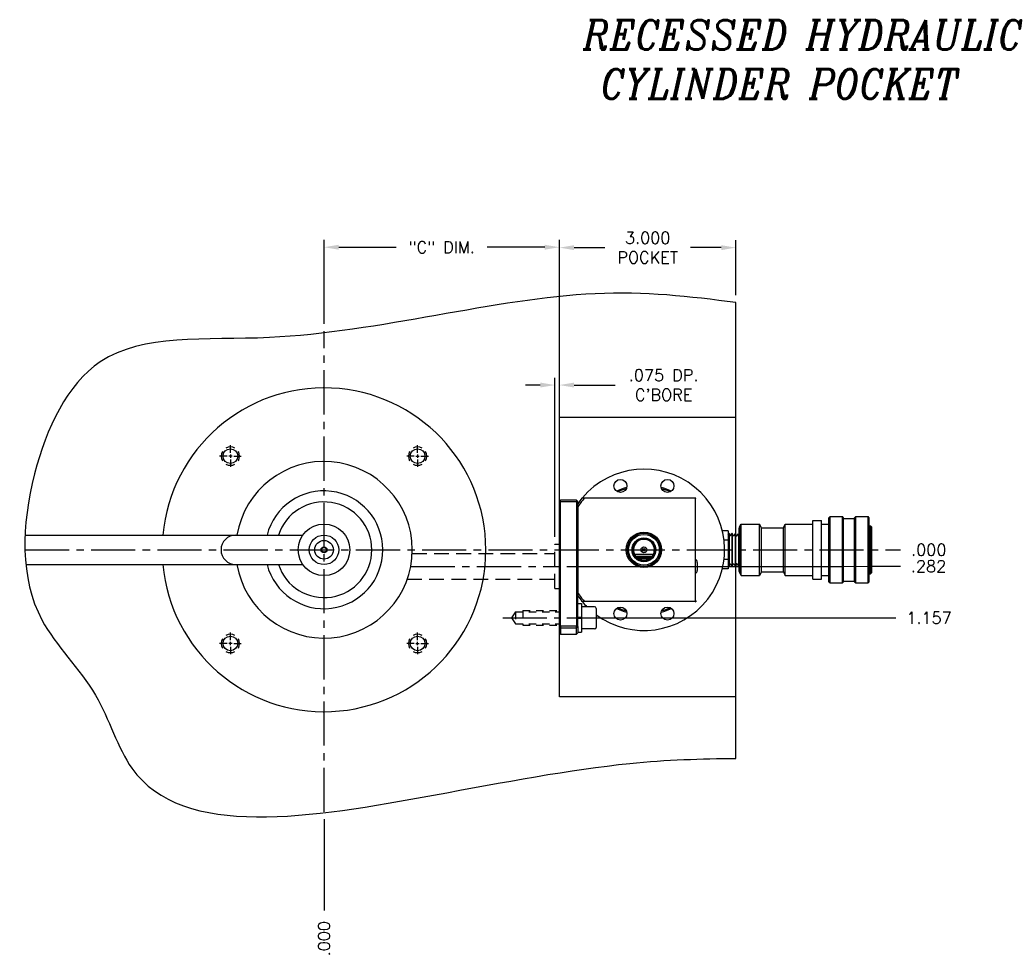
# Model space of a CAD drawing. Extents: x -55 to 76, y -100 to -24.
# Tile 21 of 22: x 36 to 53, y -44 to -28. Entities that reach past the tile are written whole.
import ezdxf

# ---------------------------------------------------------------- set-up
doc = ezdxf.new("R2010")
doc.units = 0
doc.header["$MEASUREMENT"] = 0
for name, pattern in [('CENTER2', [1.125, 0.75, -0.125, 0.125, -0.125]), ('HIDDEN', [0.375, 0.25, -0.125]), ('HIDDEN2', [0.1875, 0.125, -0.0625])]:
    doc.linetypes.add(name, pattern=pattern)
doc.layers.get('DEFPOINTS').update_dxf_attribs({"linetype": 'CONTINUOUS'})
for name, color, linetype in [('BORE_HIDDEN', 1, 'HIDDEN'), ('CP_TAPS_CENTER', 1, 'CENTER2'), ('CP_TAPS_HIDDEN', 1, 'HIDDEN2'), ('DIMENSIONS', 4, 'CONTINUOUS'), ('DSCV_BORE_CENTER', 22, 'CENTER2'), ('DSCV_BORE_SOLID', 1, 'CONTINUOUS'), ('HYD_FITTING', 4, 'CONTINUOUS'), ('NP_SHAPE_SOLID', 6, 'CONTINUOUS'), ('SCV200_BORE_TAPS_SOLID', 1, 'CONTINUOUS'), ('SCV_HYD_CYL_SHAPE', 3, 'CONTINUOUS')]:
    doc.layers.add(name, color=color, linetype=linetype)
doc.layers.add('Visible (ANSI)', color=7, linetype='CONTINUOUS', lineweight=50)
doc.styles.add('ITALIC', font='italic.shx')
doc.styles.add('ROMANS', font='romans.shx')
doc.dimstyles.new('CATALOG', dxfattribs={"dimscale": 2, "dimtxt": 0.1, "dimasz": 0.125, "dimexe": 0.0625, "dimexo": 0.0625, "dimgap": 0.09, "dimtad": 0, "dimtih": 1, "dimtoh": 1, "dimdec": 3, "dimzin": 4, "dimdsep": 46, "dimtxsty": 'ROMANS', "dimcen": 0, "dimclrd": 256, "dimclre": 256, "dimclrt": 256, "dimadec": 0, "dimazin": 0, "dimtfac": 0.7, "dimtdec": 3, "dimtofl": 0, "dimtmove": 0, "dimatfit": 3, "dimfxl": 1, "dimtolj": 1, "dimtzin": 4, "dimlwd": -1, "dimlwe": -1, "dimarcsym": 0})

# ---------------------------------------------------------------- blocks, each defined once
blk = doc.blocks.new('*D131')
at = {"layer": 'DEFPOINTS', "color": 0}
for p in [(45.253, -32.049), (41.253, -33.474), (45.253, -34.938)]:
    blk.add_point(p, dxfattribs=at)
at = {"layer": 'DIMENSIONS'}
for p, q in [((41.253, -33.349), (41.253, -31.924)), ((45.253, -34.813), (45.253, -31.924)), ((41.503, -32.049), (42.478, -32.049)), ((45.003, -32.049), (44.028, -32.049))]:
    blk.add_line(p, q, dxfattribs=at)
for points in [[(41.503, -32.007), (41.503, -32.091), (41.253, -32.049)], [(45.003, -32.007), (45.003, -32.091), (45.253, -32.049)]]:
    blk.add_solid(points, dxfattribs=at)
at = {"layer": 'DIMENSIONS', "insert": (43.253, -32.049), "char_height": 0.2, "attachment_point": 5, "style": 'ROMANS'}
blk.add_mtext('\\A1;"C" DIM.', dxfattribs=at)
blk = doc.blocks.new('*D110')
at = {"layer": 'DEFPOINTS', "color": 0}
for p in [(41.253, -37.188), (50.672, -37.188), (51.05, -37.188)]:
    blk.add_point(p, dxfattribs=at)
at = {"layer": 'DIMENSIONS'}
blk.add_line((50.797, -37.188), (51.05, -37.188), dxfattribs=at)
at = {"layer": 'DIMENSIONS', "insert": (51.53, -37.188), "char_height": 0.2, "attachment_point": 5, "style": 'ROMANS'}
blk.add_mtext('\\A1;.000 ', dxfattribs=at)
blk = doc.blocks.new('*D111')
at = {"layer": 'DEFPOINTS', "color": 0}
for p in [(41.253, -37.188), (45.253, -38.345), (50.968, -38.345)]:
    blk.add_point(p, dxfattribs=at)
at = {"layer": 'DIMENSIONS'}
blk.add_line((45.378, -38.345), (50.968, -38.345), dxfattribs=at)
at = {"layer": 'DIMENSIONS', "insert": (51.534, -38.345), "char_height": 0.2, "attachment_point": 5, "style": 'ROMANS'}
blk.add_mtext('\\A1;1.157 ', dxfattribs=at)
blk = doc.blocks.new('*D112')
at = {"layer": 'DEFPOINTS', "color": 0}
for p in [(41.253, -37.188), (45.253, -37.47), (51.047, -37.469)]:
    blk.add_point(p, dxfattribs=at)
at = {"layer": 'DIMENSIONS'}
for p, q in [((45.378, -37.47), (50.047, -37.47)), ((50.047, -37.47), (50.547, -37.469)), ((50.547, -37.469), (51.047, -37.469))]:
    blk.add_line(p, q, dxfattribs=at)
at = {"layer": 'DIMENSIONS', "insert": (51.527, -37.469), "char_height": 0.2, "attachment_point": 5, "style": 'ROMANS'}
blk.add_mtext('\\A1;.282 ', dxfattribs=at)
blk = doc.blocks.new('*D113')
at = {"layer": 'DEFPOINTS', "color": 0}
for p in [(41.253, -37.188), (41.253, -41.64), (41.253, -43.314)]:
    blk.add_point(p, dxfattribs=at)
at = {"layer": 'DIMENSIONS'}
blk.add_line((41.253, -41.765), (41.253, -43.314), dxfattribs=at)
at = {"layer": 'DIMENSIONS', "insert": (41.253, -43.794), "char_height": 0.2, "attachment_point": 5, "rotation": 90, "style": 'ROMANS'}
blk.add_mtext('\\A1;.000 ', dxfattribs=at)
blk = doc.blocks.new('*D114')
at = {"layer": 'DEFPOINTS', "color": 0}
for p in [(45.178, -34.39), (45.178, -37.094), (45.253, -37.094)]:
    blk.add_point(p, dxfattribs=at)
at = {"layer": 'DIMENSIONS'}
for p, q in [((45.178, -36.969), (45.178, -34.265)), ((45.253, -36.969), (45.253, -34.265)), ((44.928, -34.39), (44.678, -34.39)), ((45.503, -34.39), (46.201, -34.39))]:
    blk.add_line(p, q, dxfattribs=at)
for points in [[(44.928, -34.348), (44.928, -34.432), (45.178, -34.39)], [(45.503, -34.348), (45.503, -34.432), (45.253, -34.39)]]:
    blk.add_solid(points, dxfattribs=at)
at = {"layer": 'DIMENSIONS', "insert": (47.024, -34.39), "char_height": 0.2, "attachment_point": 5, "style": 'ROMANS'}
blk.add_mtext("\\A1;.075 DP.\\PC'BORE", dxfattribs=at)
blk = doc.blocks.new('*D121')
at = {"layer": 'DEFPOINTS', "color": 0}
for p in [(48.253, -32.056), (48.253, -32.991), (45.253, -34.938)]:
    blk.add_point(p, dxfattribs=at)
at = {"layer": 'DIMENSIONS'}
for p, q in [((45.253, -34.813), (45.253, -31.931)), ((48.253, -32.866), (48.253, -31.931)), ((45.503, -32.056), (46.025, -32.056)), ((48.003, -32.056), (47.48, -32.056))]:
    blk.add_line(p, q, dxfattribs=at)
for points in [[(45.503, -32.015), (45.503, -32.098), (45.253, -32.056)], [(48.003, -32.015), (48.003, -32.098), (48.253, -32.056)]]:
    blk.add_solid(points, dxfattribs=at)
at = {"layer": 'DIMENSIONS', "insert": (46.753, -32.056), "char_height": 0.2, "attachment_point": 5, "style": 'ROMANS'}
blk.add_mtext('\\A1;3.000 \\PPOCKET', dxfattribs=at)

msp = doc.modelspace()

# ---------------------------------------------------------------- linework, layer by layer
at = {"layer": 'BORE_HIDDEN'}
for p, q in [((45.17779, -37.09448), (45.25279, -37.09448)), ((45.17779, -37.84648), (45.17779, -37.09448)), ((42.75145, -37.25198), (45.17779, -37.25198)), ((42.66683, -37.68898), (45.17779, -37.68898)), ((45.17779, -37.84648), (45.25279, -37.84648))]:
    msp.add_line(p, q, dxfattribs=at)
at = {"layer": 'CP_TAPS_CENTER'}
msp.add_line((44.28904, -38.34548), (45.25279, -38.34548), dxfattribs=at)
at = {"layer": 'CP_TAPS_HIDDEN'}
for p, q in [((44.50779, -38.24348), (44.43979, -38.34548)), ((44.50779, -38.24348), (45.25279, -38.24348)), ((44.50779, -38.24348), (44.50779, -38.44748)), ((44.63279, -38.22048), (45.25279, -38.22048)), ((44.63279, -38.22048), (44.63279, -38.47048)), ((44.43979, -38.34548), (44.50779, -38.44748)), ((44.50779, -38.44748), (45.25279, -38.44748)), ((44.63279, -38.47048), (45.25279, -38.47048))]:
    msp.add_line(p, q, dxfattribs=at)
at = {"layer": 'DSCV_BORE_CENTER'}
for p, q in [((41.25279, -41.6401), (41.25279, -33.47384)), ((36.17072, -37.18848), (50.67181, -37.18848)), ((42.72605, -37.47048), (45.25279, -37.47048))]:
    msp.add_line(p, q, dxfattribs=at)
at = {"layer": 'DSCV_BORE_SOLID'}
for p, q in [((36.17293, -36.93848), (40.89376, -36.93848)), ((36.18612, -37.43848), (40.89376, -37.43848))]:
    msp.add_line(p, q, dxfattribs=at)
for radius in [0.4375, 0.25025, 0.1585, 0.05, 0.04]:
    msp.add_circle((41.25279, -37.18848), radius, dxfattribs=at)
for centre, radius, start, end in [((41.25279, -37.18848), 2.75, 185.215909, 174.784091), ((41.25279, -37.18848), 1.5, 189.594068, 170.405932), ((41.25279, -37.18848), 1.0005, 194.470119, 165.529881), ((41.25279, -37.18848), 0.8125, 197.920213, 162.079787), ((39.75279, -37.18848), 0.25, 90, 270)]:
    msp.add_arc(centre, radius, start, end, dxfattribs=at)
at = {"layer": 'HYD_FITTING'}
for p, q in [((49.83239, -36.64563), (49.85239, -36.62563)), ((49.85239, -37.75133), (49.85239, -36.62563)), ((49.85239, -36.62563), (50.06239, -36.62563)), ((50.06239, -37.75133), (50.06239, -36.62563)), ((50.08239, -36.64563), (50.06239, -36.62563)), ((50.26989, -36.64563), (50.28989, -36.62563)), ((50.28989, -37.75133), (50.28989, -36.62563)), ((50.28989, -36.62563), (50.49989, -36.62563)), ((50.49989, -37.75133), (50.49989, -36.62563)), ((50.51989, -36.64563), (50.49989, -36.62563)), ((48.30989, -36.91724), (48.32489, -36.78063)), ((48.32489, -36.78063), (48.33989, -36.75063)), ((48.32489, -37.59633), (48.32489, -36.78063)), ((48.33989, -37.62633), (48.33989, -36.75063)), ((48.33989, -36.75063), (48.65489, -36.75063)), ((48.65489, -37.62633), (48.65489, -36.75063)), ((48.68489, -36.81313), (48.65489, -36.75063)), ((49.05989, -36.81313), (49.08989, -36.75063)), ((49.08989, -37.62633), (49.08989, -36.75063)), ((49.08989, -36.75063), (49.55989, -36.75063)), ((49.55989, -37.68883), (49.55989, -36.68813)), ((49.55989, -36.68813), (49.70989, -36.68813)), ((49.70989, -37.68883), (49.70989, -36.68813)), ((49.70989, -36.75063), (49.83239, -36.75063)), ((49.83239, -37.73133), (49.83239, -36.64563)), ((50.08239, -37.73133), (50.08239, -36.64563)), ((50.08239, -36.65688), (50.26989, -36.65688)), ((50.26989, -37.73133), (50.26989, -36.64563)), ((50.51989, -37.73133), (50.51989, -36.64563)), ((50.51989, -36.78188), (50.53989, -36.78188)), ((50.53989, -37.59508), (50.53989, -36.78188)), ((50.55989, -36.80188), (50.53989, -36.78188)), ((50.55989, -37.57508), (50.55989, -36.80188)), ((48.11989, -36.86372), (48.02074, -36.86372)), ((48.11989, -36.86372), (48.11989, -37.0261)), ((48.11989, -36.92265), (48.12851, -36.90937)), ((48.12851, -36.90937), (48.12851, -37.46759)), ((48.13545, -36.90974), (48.12851, -36.90937)), ((48.13545, -36.90974), (48.13545, -37.46723)), ((48.15121, -36.94067), (48.13545, -36.90974)), ((48.16508, -36.9414), (48.18399, -36.91228)), ((48.18399, -36.91228), (48.18399, -37.46468)), ((48.19093, -36.91264), (48.18399, -36.91228)), ((48.19093, -36.91264), (48.19093, -37.46432)), ((48.20669, -36.94358), (48.19093, -36.91264)), ((48.22056, -36.94431), (48.23947, -36.91519)), ((48.23947, -36.91519), (48.23947, -37.46178)), ((48.24641, -36.91555), (48.23947, -36.91519)), ((48.24641, -36.91555), (48.24641, -37.46141)), ((48.26217, -36.94649), (48.24641, -36.91555)), ((48.27604, -36.94722), (48.29495, -36.91809)), ((48.29495, -36.91809), (48.29495, -37.45887)), ((48.30189, -36.91846), (48.29495, -36.91809)), ((48.30189, -36.91846), (48.30189, -37.45851)), ((48.30989, -36.93417), (48.30189, -36.91846)), ((48.30989, -36.85322), (48.30989, -36.82348)), ((48.30989, -36.89588), (48.30989, -36.85322)), ((48.30989, -36.91724), (48.30989, -36.89588)), ((48.30989, -37.45972), (48.30989, -36.91724)), ((48.68489, -37.56383), (48.68489, -36.81313)), ((48.68489, -36.81313), (49.05989, -36.81313)), ((49.05989, -37.56383), (49.05989, -36.81313)), ((48.11989, -37.0261), (48.05013, -37.0261)), ((48.11989, -37.0261), (48.11989, -37.35086)), ((48.11989, -37.35086), (48.05013, -37.35086)), ((48.11989, -37.35086), (48.11989, -37.51324)), ((48.11989, -37.45432), (48.12851, -37.46759)), ((48.13545, -37.46723), (48.12851, -37.46759)), ((48.15121, -37.43629), (48.13545, -37.46723)), ((48.16508, -37.43556), (48.18399, -37.46468)), ((48.19093, -37.46432), (48.18399, -37.46468)), ((48.20669, -37.43338), (48.19093, -37.46432)), ((48.22056, -37.43266), (48.23947, -37.46178)), ((48.24641, -37.46141), (48.23947, -37.46178)), ((48.26217, -37.43048), (48.24641, -37.46141)), ((48.27604, -37.42975), (48.29495, -37.45887)), ((48.30189, -37.45851), (48.29495, -37.45887)), ((48.30989, -37.4428), (48.30189, -37.45851)), ((48.30989, -37.45972), (48.32489, -37.59633)), ((48.30989, -37.48104), (48.30989, -37.45972)), ((48.11989, -37.51324), (48.02074, -37.51324)), ((48.30989, -37.52378), (48.30989, -37.48104)), ((48.30989, -37.55349), (48.30989, -37.52378)), ((48.32489, -37.59633), (48.33989, -37.62633)), ((48.33989, -37.62633), (48.65489, -37.62633)), ((48.68489, -37.56383), (48.65489, -37.62633)), ((48.68489, -37.56383), (49.05989, -37.56383)), ((49.05989, -37.56383), (49.08989, -37.62633)), ((49.08989, -37.62633), (49.55989, -37.62633)), ((49.70989, -37.62633), (49.83239, -37.62633)), ((50.51989, -37.59508), (50.53989, -37.59508)), ((50.55989, -37.57508), (50.53989, -37.59508)), ((49.55989, -37.68883), (49.70989, -37.68883)), ((49.83239, -37.73133), (49.85239, -37.75133)), ((49.85239, -37.75133), (50.06239, -37.75133)), ((50.08239, -37.73133), (50.06239, -37.75133)), ((50.08239, -37.72008), (50.26989, -37.72008)), ((50.26989, -37.73133), (50.28989, -37.75133)), ((50.28989, -37.75133), (50.49989, -37.75133)), ((50.51989, -37.73133), (50.49989, -37.75133))]:
    msp.add_line(p, q, dxfattribs=at)
for centre, radius, start, end in [((48.36989, -36.82348), 0.06, 139.166961, 180), ((48.15836, -36.93703), 0.00802, 207.000341, 327.000341), ((48.21384, -36.93994), 0.00802, 207.000341, 327.000341), ((48.26932, -36.94285), 0.00802, 207.000341, 327.000341), ((48.15836, -37.43993), 0.00802, 32.999659, 152.999659), ((48.21384, -37.43702), 0.00802, 32.999659, 152.999659), ((48.26932, -37.43412), 0.00802, 32.999659, 152.999659), ((48.36989, -37.55349), 0.06, 180, 220.833039)]:
    msp.add_arc(centre, radius, start, end, dxfattribs=at)
for points, knots in [([(48.30989, -36.85322), (48.30989, -36.84479), (48.30996, -36.83618), (48.31182, -36.81278), (48.31444, -36.79816), (48.32437, -36.78525)], [0.511079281, 0.511079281, 0.511079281, 0.511079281, 0.558615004, 0.558615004, 0.641470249, 0.641470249, 0.641470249, 0.641470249]), ([(48.32437, -37.59172), (48.31444, -37.5788), (48.31182, -37.56418), (48.30996, -37.54079), (48.30989, -37.5322), (48.30989, -37.52378)], [0.298347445, 0.298347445, 0.298347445, 0.298347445, 0.381215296, 0.381215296, 0.428689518, 0.428689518, 0.428689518, 0.428689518])]:
    msp.add_open_spline(points, degree=3, knots=knots, dxfattribs=at)
for points in [[(48.3102, -36.91437), (48.30993, -36.90818), (48.30989, -36.90198), (48.30989, -36.89588)], [(48.30989, -37.48104), (48.30989, -37.47495), (48.30993, -37.46877), (48.3102, -37.46259)]]:
    msp.add_open_spline(points, degree=3, dxfattribs=at)
at = {"layer": 'NP_SHAPE_SOLID'}
for p, q in [((48.25279, -40.73245), (48.25279, -32.99076)), ((45.25279, -39.68848), (45.25279, -34.93848)), ((48.25279, -34.93848), (45.25279, -34.93848)), ((48.25279, -39.68848), (45.25279, -39.68848))]:
    msp.add_line(p, q, dxfattribs=at)
msp.add_open_spline([(48.25279, -32.99076), (47.47317, -32.88289), (45.10598, -32.63428), (41.04457, -33.83644), (37.33398, -33.42249), (36.13636, -35.96874), (36.0628, -38.24179), (37.45339, -39.52319), (38.21303, -42.22537), (42.33488, -41.51305), (46.15339, -40.78289), (47.66327, -40.73563), (48.25279, -40.73245)], degree=3, knots=[0.66272534, 0.66272534, 0.66272534, 0.66272534, 2.98936436, 7.76453719, 10.56736838, 12.77285088, 15.25632149, 16.82822695, 18.21503792, 23.03612258, 25.81930248, 27.56716293, 27.56716293, 27.56716293, 27.56716293], dxfattribs=at)
at = {"layer": 'SCV200_BORE_TAPS_SOLID'}
for p, q in [((39.66179, -35.54123), (39.66179, -35.41311)), ((42.84379, -35.54123), (42.84379, -35.41311)), ((39.60554, -35.59748), (39.47742, -35.59748)), ((39.68992, -35.59748), (39.63367, -35.59748)), ((39.66179, -35.56936), (39.66179, -35.62561)), ((39.71804, -35.59748), (39.84617, -35.59748)), ((42.78754, -35.59748), (42.65942, -35.59748)), ((42.81567, -35.59748), (42.87192, -35.59748)), ((42.84379, -35.56936), (42.84379, -35.62561)), ((42.90004, -35.59748), (43.02817, -35.59748)), ((39.66179, -35.65373), (39.66179, -35.78186)), ((42.84379, -35.65373), (42.84379, -35.78186)), ((39.66179, -38.72323), (39.66179, -38.59511)), ((42.84379, -38.72323), (42.84379, -38.59511)), ((39.60554, -38.77948), (39.47742, -38.77948)), ((39.68992, -38.77948), (39.63367, -38.77948)), ((39.66179, -38.80761), (39.66179, -38.75136)), ((39.71804, -38.77948), (39.84617, -38.77948)), ((42.78754, -38.77948), (42.65942, -38.77948)), ((42.81567, -38.77948), (42.87192, -38.77948)), ((42.84379, -38.80761), (42.84379, -38.75136)), ((42.90004, -38.77948), (43.02817, -38.77948)), ((39.66179, -38.83573), (39.66179, -38.96386)), ((42.84379, -38.83573), (42.84379, -38.96386))]:
    msp.add_line(p, q, dxfattribs=at)
for centre in [(39.66179, -35.59748), (42.84379, -35.59748), (39.66179, -38.77948), (42.84379, -38.77948)]:
    msp.add_circle(centre, 0.125, dxfattribs=at)
for centre, start, end in [((39.66179, -35.59748), 60.000007, 119.999995), ((42.84379, -35.59748), 60.000005, 119.999993), ((39.66179, -35.59748), 149.999934, 209.999922), ((39.66179, -35.59748), 329.999997, 29.999999), ((42.84379, -35.59748), 150.000001, 210.000003), ((42.84379, -35.59748), 330.000078, 30.000066), ((39.66179, -35.59748), 240.000002, 300.000003), ((42.84379, -35.59748), 239.999997, 299.999998), ((39.66179, -38.77948), 59.999997, 119.999998), ((42.84379, -38.77948), 60.000002, 120.000003), ((39.66179, -38.77948), 150.000078, 210.000066), ((39.66179, -38.77948), 330.000001, 30.000003), ((42.84379, -38.77948), 149.999997, 209.999999), ((42.84379, -38.77948), 329.999934, 29.999922), ((39.66179, -38.77948), 240.000005, 299.999993), ((42.84379, -38.77948), 240.000007, 299.999995)]:
    msp.add_arc(centre, 0.15625, start, end, dxfattribs=at)
at = {"layer": 'SCV_HYD_CYL_SHAPE'}
for p, q in [((47.56479, -36.31348), (47.57479, -36.30348)), ((45.27279, -36.34548), (45.25279, -36.36548)), ((45.27279, -36.36548), (45.25279, -36.36548)), ((45.27279, -36.36548), (45.27279, -36.34548)), ((45.54479, -36.34548), (45.27279, -36.34548)), ((45.27279, -38.4861), (45.27279, -36.36548)), ((45.27279, -36.36548), (45.54479, -36.36548)), ((45.54479, -36.34548), (45.54479, -36.36548)), ((45.56479, -36.36548), (45.54479, -36.34548)), ((45.56479, -36.36548), (45.54479, -36.36548)), ((45.54479, -36.36548), (45.54479, -38.4861)), ((45.56479, -36.4243), (45.56479, -36.36548)), ((45.56479, -36.46049), (45.56479, -37.91648)), ((47.56479, -36.31348), (45.67492, -36.31348)), ((47.56479, -38.06348), (47.56479, -36.31348)), ((46.53256, -37.28298), (46.52785, -37.28298)), ((46.52791, -37.28309), (46.53267, -37.28309)), ((46.52919, -37.26348), (46.85039, -37.26348)), ((46.5445, -37.29492), (46.53543, -37.29492)), ((46.5389, -37.29979), (46.54937, -37.29979)), ((46.55254, -37.30296), (46.54668, -37.2971)), ((46.82704, -37.30296), (46.55254, -37.30296)), ((46.57406, -37.32448), (46.55254, -37.30296)), ((46.82704, -37.30296), (46.80552, -37.32448)), ((46.83291, -37.2971), (46.82704, -37.30296)), ((46.83022, -37.29979), (46.84068, -37.29979)), ((46.84415, -37.29492), (46.83508, -37.29492)), ((46.84691, -37.28309), (46.85167, -37.28309)), ((46.85174, -37.28298), (46.84702, -37.28298)), ((46.80867, -37.33348), (46.57092, -37.33348)), ((46.80552, -37.32448), (46.57406, -37.32448)), ((46.58281, -37.34247), (46.79677, -37.34247)), ((47.59429, -37.40248), (47.59429, -37.53848)), ((45.56479, -38.49347), (45.56479, -37.95267)), ((45.56479, -38.10198), (45.62679, -38.10198)), ((45.62679, -38.10198), (45.62679, -38.33308)), ((45.67492, -38.06348), (47.56479, -38.06348)), ((45.85179, -38.15798), (45.62679, -38.15798)), ((45.87679, -38.18298), (45.87679, -38.50798)), ((45.56479, -38.33308), (45.62679, -38.33308)), ((45.62679, -38.35788), (45.56479, -38.35788)), ((45.62679, -38.33308), (45.62679, -38.35788)), ((45.62679, -38.35788), (45.62679, -38.58898)), ((45.25279, -38.60048), (45.27279, -38.62048)), ((45.27279, -38.4861), (45.27279, -38.51464)), ((45.54479, -38.4861), (45.27279, -38.4861)), ((45.27279, -38.51464), (45.27279, -38.62048)), ((45.27279, -38.51464), (45.54479, -38.51464)), ((45.27279, -38.62048), (45.54479, -38.62048)), ((45.54479, -38.51464), (45.54479, -38.4861)), ((45.54479, -38.62048), (45.54479, -38.51464)), ((45.56479, -38.60048), (45.54479, -38.62048)), ((45.56479, -38.49347), (45.56479, -38.60048)), ((45.56479, -38.58898), (45.62679, -38.58898)), ((45.85179, -38.53298), (45.62679, -38.53298))]:
    msp.add_line(p, q, dxfattribs=at)
for centre, radius in [((46.28979, -36.10389), 0.1105), ((47.08979, -36.10389), 0.1105), ((46.68979, -37.18848), 0.301), ((46.68979, -37.18848), 0.281), ((46.68979, -37.18848), 0.2615), ((46.68979, -37.18848), 0.2025), ((46.68979, -37.18848), 0.1875), ((46.68979, -37.18848), 0.05), ((46.68979, -37.18848), 0.02345), ((46.28979, -38.27307), 0.1105), ((47.08979, -38.27307), 0.1105)]:
    msp.add_circle(centre, radius, dxfattribs=at)
for centre, radius, start, end in [((46.68979, -37.18848), 1.37, 233.599162, 139.760402), ((46.68979, -37.18848), 1.1, 105.402597, 115.085642), ((46.68979, -37.18848), 1.1, 64.914358, 74.597403), ((46.68979, -37.18848), 1.08, 106.130026, 114.358212), ((46.68979, -37.18848), 1.08, 65.641788, 73.869974), ((46.68979, -37.18848), 1.37, 140.306083, 145.201875), ((46.68979, -37.18848), 1.34, 139.232956, 147.092867), ((46.68979, -37.18848), 0.18725, 333.084305, 206.915695), ((46.68979, -37.18848), 0.17725, 334.96757, 205.03243), ((47.53129, -37.40248), 0.063, 0, 57.876497), ((47.53129, -37.53848), 0.063, 302.123503, 0), ((46.68979, -37.18848), 1.34, 212.907133, 220.767044), ((46.68979, -37.18848), 1.37, 214.798125, 219.693917), ((46.68979, -37.18848), 1.37, 220.239598, 225.045187), ((45.85179, -38.18298), 0.025, 0, 90), ((46.68979, -37.18848), 1.1, 244.914358, 254.597403), ((46.68979, -37.18848), 1.08, 245.641788, 253.869974), ((46.68979, -37.18848), 1.1, 285.402597, 295.085642), ((46.68979, -37.18848), 1.08, 286.130026, 294.358212), ((45.85179, -38.50798), 0.025, 270, 0)]:
    msp.add_arc(centre, radius, start, end, dxfattribs=at)
for start_param, end_param in [(1.94157592, 2.16148562), (4.12169969, 4.34160939)]:
    msp.add_ellipse((46.68979, -37.20089), major_axis=(0, 0.17276), ratio=0.99741928, start_param=start_param, end_param=end_param, dxfattribs=at)
for points, knots in [([(45.63562, -36.31348), (45.63562, -36.31348), (45.63586, -36.3132), (45.63674, -36.31214), (45.63738, -36.31137), (45.63886, -36.3096), (45.63983, -36.30844), (45.6419, -36.30598), (45.64299, -36.30468), (45.644, -36.30348)], [0.0888322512, 0.0888322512, 0.0888322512, 0.0888322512, 0.0990646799, 0.0990646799, 0.1092971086, 0.1092971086, 0.1212344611, 0.1212344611, 0.1331718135, 0.1331718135, 0.1331718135, 0.1331718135]), ([(46.52815, -37.283), (46.5277, -37.28223), (46.52728, -37.28151), (46.52423, -37.27613), (46.52283, -37.27325), (46.52283, -37.27325)], [0.6206755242, 0.6206755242, 0.6206755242, 0.6206755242, 0.6325348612, 0.6325348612, 0.7206053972, 0.7206053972, 0.7206053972, 0.7206053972]), ([(46.85676, -37.27325), (46.85676, -37.27325), (46.85535, -37.27613), (46.8523, -37.28151), (46.85189, -37.28223), (46.85143, -37.283)], [0.2402017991, 0.2402017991, 0.2402017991, 0.2402017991, 0.3282723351, 0.3282723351, 0.340131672, 0.340131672, 0.340131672, 0.340131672]), ([(45.644, -38.07348), (45.64299, -38.07229), (45.6419, -38.07099), (45.63983, -38.06853), (45.63886, -38.06737), (45.63738, -38.06559), (45.63674, -38.06483), (45.63586, -38.06377), (45.63562, -38.06348), (45.63562, -38.06348)], [0.0445342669, 0.0445342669, 0.0445342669, 0.0445342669, 0.0564716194, 0.0564716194, 0.0684089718, 0.0684089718, 0.0786414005, 0.0786414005, 0.0888738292, 0.0888738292, 0.0888738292, 0.0888738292])]:
    msp.add_open_spline(points, degree=3, knots=knots, dxfattribs=at)
for points, weights in [([(45.56479, -36.4243), (45.56479, -36.44253), (45.56479, -36.46049)], [1.00008670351, 1.00013319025, 1]), ([(45.67492, -36.31348), (45.65549, -36.31348), (45.63562, -36.31348)], [1, 1.00010513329, 1]), ([(46.52283, -37.27325), (46.535, -37.28542), (46.54668, -37.2971)], [1, 1.01484789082, 1.02121105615]), ([(46.83291, -37.2971), (46.84458, -37.28542), (46.85676, -37.27325)], [1.02121105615, 1.01484789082, 1]), ([(45.56479, -37.91648), (45.56479, -37.93444), (45.56479, -37.95267)], [1, 1.00013319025, 1.00008670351]), ([(45.63562, -38.06348), (45.65549, -38.06348), (45.67492, -38.06348)], [1, 1.00010513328, 1])]:
    msp.add_rational_spline(points, weights, degree=2, dxfattribs=at)
for points in [[(45.25279, -38.49347), (45.25946, -38.49101), (45.26613, -38.48855), (45.27279, -38.4861)], [(45.27279, -38.51464), (45.26613, -38.50757), (45.25946, -38.50051), (45.25279, -38.49347)], [(45.54479, -38.4861), (45.55146, -38.48855), (45.55813, -38.49101), (45.56479, -38.49347)], [(45.56479, -38.49347), (45.55813, -38.50051), (45.55146, -38.50757), (45.54479, -38.51464)]]:
    msp.add_open_spline(points, degree=3, dxfattribs=at)
at = {"layer": 'Visible (ANSI)'}
msp.add_line((47.56479, -38.06348), (47.57479, -38.07348), dxfattribs=at)

# ---------------------------------------------------------------- texts
at = {"layer": 'DIMENSIONS', "insert": (45.65622, -28.19321), "char_height": 0.5, "width": 35.1429, "attachment_point": 1, "style": 'ITALIC'}
msp.add_mtext('RECESSED HYDRAULIC\\P CYLINDER POCKET', dxfattribs=at)

# ---------------------------------------------------------------- dimensions: what is measured, and where the dimension line sits
at = {"layer": 'DIMENSIONS'}
dim = msp.add_linear_dim(base=(45.25279, -32.04891), p1=(41.25279, -33.47384), p2=(45.25279, -34.93848), text='"C" DIM.', dimstyle='CATALOG', override={"dimpost": ' '}, dxfattribs=at)
dim.commit()
dim.dimension.update_dxf_attribs({"geometry": '*D131', "text_midpoint": (43.25279, -32.04891)})
for base, p1, p2, text, picture, middle in [((48.25279, -32.05625), (45.25279, -34.93848), (48.25279, -32.99076), '<>\\PPOCKET', '*D121', (46.75279, -32.05625)), ((45.17779, -34.38991), (45.25279, -37.09448), (45.17779, -37.09448), "<>DP.\\PC'BORE", '*D114', (47.02406, -34.38991))]:
    dim = msp.add_linear_dim(base=base, p1=p1, p2=p2, text=text, dimstyle='CATALOG', override={"dimpost": ' '}, dxfattribs=at)
    dim.commit()
    dim.dimension.update_dxf_attribs({"geometry": picture, "text_midpoint": middle, "dimtype": 160})
for feature_location, offset, dtype, origin, picture, middle in [((50.6718119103, -37.1884824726), (0.37798893, 0), 0, (41.2527919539, -37.1884824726), '*D110', (51.5298008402, -37.1884824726)), ((41.2527919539, -41.6400960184), (0, -1.6741392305), 1, (41.2527919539, -37.1884824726), '*D113', (41.2527919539, -43.7942352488)), ((45.25279, -38.34548), (5.71529, 0), 0, (41.25279, -37.18848), '*D111', (51.53379, -38.34548)), ((45.25279, -37.47048), (5.79382, 0.00179), 0, (41.25279, -37.18848), '*D112', (51.52661, -37.4687))]:
    dim = msp.add_ordinate_dim(feature_location=feature_location, offset=offset, dtype=dtype, origin=origin, dimstyle='CATALOG', override={"dimpost": ' '}, dxfattribs=at)
    dim.commit()
    dim.dimension.update_dxf_attribs({"geometry": picture, "text_midpoint": middle})

doc.saveas('drawing.dxf')
